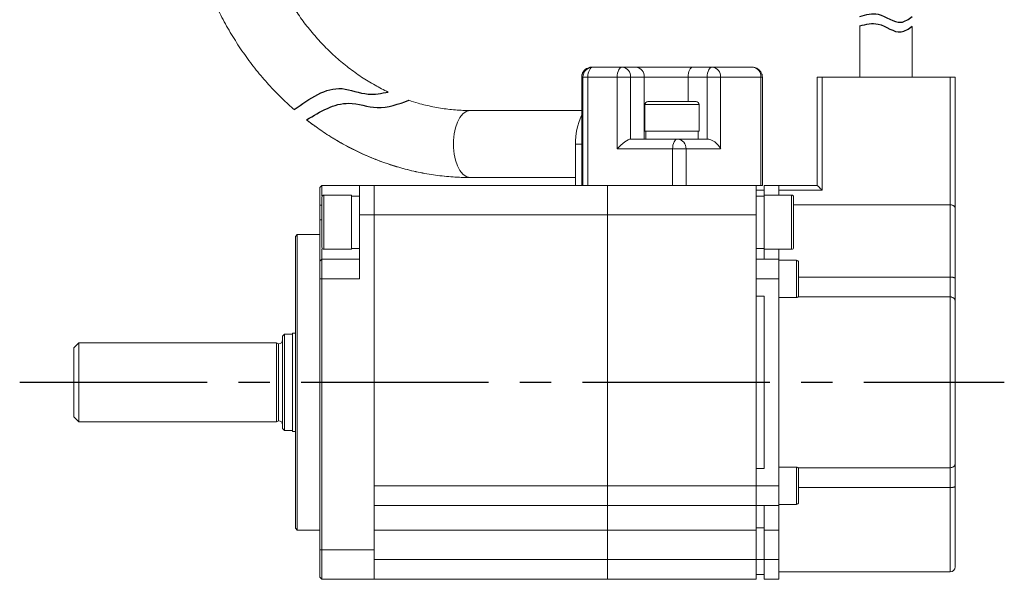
# Model space of a CAD drawing. Header units: millimetres. Extents: x -8092 to -7845, y 366 to 677.
# Tile 3 of 4: x -7945 to -7845, y 553 to 610. Entities that reach past the tile are written whole.
import ezdxf

# ---------------------------------------------------------------- set-up
doc = ezdxf.new("R2010")
doc.units = ezdxf.units.MM
doc.linetypes.add('CENTER2', pattern=[28.575, 19.05, -3.175, 3.175, -3.175])
doc.layers.add('Center', color=1, linetype='CENTER2')

msp = doc.modelspace()

# ---------------------------------------------------------------- linework, layer by layer
at = {"color": 7, "linetype": 'Continuous', "lineweight": 15}
for p, q in [((-7859.54, 608.87), (-7859.54, 603.68)), ((-7854.24, 603.68), (-7854.24, 608.82)), ((-7887.68, 604.15), (-7887.75, 603.95)), ((-7886.8, 604.68), (-7886.67, 604.68)), ((-7886.67, 604.68), (-7883.69, 604.68)), ((-7883.69, 604.68), (-7882.31, 604.68)), ((-7876.5, 604.68), (-7874.55, 604.68)), ((-7874.55, 604.68), (-7870.45, 604.68)), ((-7869.52, 604), (-7869.57, 604.15)), ((-7887.8, 603.68), (-7887.67, 603.68)), ((-7887.8, 592.68), (-7887.8, 603.68)), ((-7887.67, 603.68), (-7887.17, 603.68)), ((-7887.67, 603.68), (-7887.67, 592.68)), ((-7887.17, 603.68), (-7884.19, 603.68)), ((-7887.17, 603.68), (-7887.17, 592.68)), ((-7884.19, 596.38), (-7884.19, 603.68)), ((-7884.19, 603.68), (-7882.83, 603.68)), ((-7882.83, 597.38), (-7882.83, 603.68)), ((-7882.83, 603.68), (-7881.44, 603.68)), ((-7881.44, 597.38), (-7881.44, 603.68)), ((-7881.44, 603.68), (-7877, 603.68)), ((-7877, 603.68), (-7875.05, 603.68)), ((-7875.05, 603.68), (-7873.69, 603.68)), ((-7875.05, 603.68), (-7875.05, 597.38)), ((-7873.69, 603.68), (-7869.59, 603.68)), ((-7873.69, 603.68), (-7873.69, 596.38)), ((-7869.59, 592.68), (-7869.59, 603.68)), ((-7869.59, 603.68), (-7869.45, 603.68)), ((-7869.45, 592.68), (-7869.45, 603.68)), ((-7863.88, 592.68), (-7863.88, 603.68)), ((-7863.88, 603.68), (-7863.38, 603.68)), ((-7863.38, 592.18), (-7863.38, 603.68)), ((-7863.38, 603.68), (-7850.38, 603.68)), ((-7850.38, 590.71), (-7850.38, 603.68)), ((-7849.88, 603.68), (-7850.38, 603.68)), ((-7849.88, 590.36), (-7849.88, 603.68)), ((-7887.8, 600.28), (-7899.12, 600.28)), ((-7881.38, 600.88), (-7881.38, 598.18)), ((-7875.88, 598.18), (-7875.88, 600.88)), ((-7880, 598.18), (-7881.38, 598.18)), ((-7881.29, 598.18), (-7881.29, 597.38)), ((-7875.88, 598.18), (-7880, 598.18)), ((-7875.97, 597.38), (-7875.97, 598.18)), ((-7878.07, 597.38), (-7882.83, 597.38)), ((-7877.39, 597.38), (-7878.07, 597.38)), ((-7875.97, 597.38), (-7877.39, 597.38)), ((-7875.05, 597.38), (-7875.97, 597.38)), ((-7888.42, 592.68), (-7888.42, 596.88)), ((-7878.57, 596.38), (-7884.19, 596.38)), ((-7877.2, 596.38), (-7878.57, 596.38)), ((-7878.57, 592.68), (-7878.57, 596.38)), ((-7877.2, 596.38), (-7877.2, 592.68)), ((-7873.69, 596.38), (-7877.2, 596.38)), ((-7899.12, 593.48), (-7888.42, 593.48)), ((-7914.18, 592.68), (-7914.38, 592.48)), ((-7914.38, 592.48), (-7914.38, 590.68)), ((-7914.18, 591.62), (-7914.18, 592.68)), ((-7910.38, 592.68), (-7914.18, 592.68)), ((-7910.38, 592.68), (-7910.38, 589.68)), ((-7908.88, 592.68), (-7910.38, 592.68)), ((-7908.88, 592.68), (-7908.88, 589.68)), ((-7908.88, 592.68), (-7885.18, 592.68)), ((-7885.18, 592.68), (-7885.18, 589.68)), ((-7878.73, 592.68), (-7885.18, 592.68)), ((-7878.73, 592.68), (-7878.57, 592.68)), ((-7878.57, 592.68), (-7877.43, 592.68)), ((-7870.08, 592.68), (-7877.43, 592.68)), ((-7870.08, 592.68), (-7869.59, 592.68)), ((-7870.08, 589.68), (-7870.08, 592.68)), ((-7870.08, 592.18), (-7869.28, 592.18)), ((-7869.59, 592.68), (-7869.45, 592.68)), ((-7869.28, 592.68), (-7867.78, 592.68)), ((-7869.28, 591.69), (-7869.28, 592.68)), ((-7867.78, 591.69), (-7867.78, 592.68)), ((-7867.78, 592.68), (-7863.88, 592.68)), ((-7867.78, 592.18), (-7863.38, 592.18)), ((-7911.18, 591.69), (-7913.98, 591.69)), ((-7911.18, 591.69), (-7911.18, 586.19)), ((-7910.38, 591.6), (-7911.18, 591.6)), ((-7869.28, 591.6), (-7870.08, 591.6)), ((-7866.48, 591.69), (-7869.28, 591.69)), ((-7869.28, 586.19), (-7869.28, 591.69)), ((-7866.28, 586.39), (-7866.28, 591.49)), ((-7914.18, 590.68), (-7914.38, 590.68)), ((-7914.38, 590.68), (-7914.38, 589.18)), ((-7850.38, 590.71), (-7866.28, 590.71)), ((-7850.38, 583.37), (-7850.38, 590.71)), ((-7914.38, 589.18), (-7914.18, 589.18)), ((-7914.38, 589.18), (-7914.38, 584.98)), ((-7910.38, 589.68), (-7908.88, 589.68)), ((-7910.38, 589.68), (-7910.38, 583.18)), ((-7908.88, 555.68), (-7908.88, 589.68)), ((-7908.88, 589.68), (-7908.88, 562.18)), ((-7908.88, 589.68), (-7885.18, 589.68)), ((-7885.18, 589.68), (-7885.18, 562.18)), ((-7870.08, 589.68), (-7885.18, 589.68)), ((-7870.08, 562.18), (-7870.08, 589.68)), ((-7916.68, 587.68), (-7916.88, 587.48)), ((-7916.88, 587.48), (-7916.88, 572.68)), ((-7914.38, 587.68), (-7916.68, 587.68)), ((-7916.68, 587.68), (-7916.68, 557.68)), ((-7914.18, 586.22), (-7914.18, 585.18)), ((-7913.98, 586.19), (-7911.18, 586.19)), ((-7911.18, 586.28), (-7910.38, 586.28)), ((-7870.08, 586.28), (-7869.28, 586.28)), ((-7869.28, 586.19), (-7866.48, 586.19)), ((-7869.28, 585.19), (-7869.28, 586.17)), ((-7867.78, 586.17), (-7867.78, 585.18)), ((-7914.18, 585.18), (-7914.38, 584.98)), ((-7914.18, 583.18), (-7914.18, 585.18)), ((-7910.38, 585.18), (-7914.18, 585.18)), ((-7870.08, 585.19), (-7869.28, 585.19)), ((-7870.08, 585.18), (-7867.78, 585.18)), ((-7867.78, 583.18), (-7867.78, 585.18)), ((-7865.98, 585.08), (-7867.78, 585.08)), ((-7914.38, 584.98), (-7914.38, 583.18)), ((-7865.78, 581.48), (-7865.78, 584.88)), ((-7914.38, 583.18), (-7914.38, 555.68)), ((-7914.18, 583.18), (-7914.38, 583.18)), ((-7914.18, 555.68), (-7914.18, 583.18)), ((-7910.38, 583.18), (-7914.18, 583.18)), ((-7870.08, 583.18), (-7870.08, 581.43)), ((-7867.78, 583.18), (-7870.08, 583.18)), ((-7867.78, 562.18), (-7867.78, 583.18)), ((-7865.78, 583.37), (-7850.38, 583.37)), ((-7850.38, 583.37), (-7850.38, 581.35)), ((-7869.28, 581.43), (-7870.08, 581.43)), ((-7869.28, 563.93), (-7869.28, 581.43)), ((-7867.78, 581.28), (-7865.98, 581.28)), ((-7850.38, 581.35), (-7865.82, 581.35)), ((-7850.38, 564.01), (-7850.38, 581.35)), ((-7917.98, 577.58), (-7918.18, 577.38)), ((-7918.18, 577.38), (-7918.18, 570.25)), ((-7917.18, 577.58), (-7917.98, 577.58)), ((-7917.98, 577.58), (-7917.98, 567.78)), ((-7916.88, 577.68), (-7917.18, 577.68)), ((-7917.18, 577.68), (-7917.18, 570.09)), ((-7938.88, 576.68), (-7939.38, 576.18)), ((-7939.38, 576.18), (-7939.38, 569.18)), ((-7918.78, 576.68), (-7938.88, 576.68)), ((-7938.88, 576.68), (-7938.88, 568.68)), ((-7918.6, 576.58), (-7918.78, 576.68)), ((-7918.78, 576.68), (-7918.78, 568.68)), ((-7918.58, 576.58), (-7918.6, 576.58)), ((-7918.6, 576.58), (-7918.6, 568.78)), ((-7916.88, 572.68), (-7916.88, 557.88)), ((-7918.18, 570.25), (-7918.18, 567.98)), ((-7917.18, 570.09), (-7917.18, 567.68)), ((-7939.38, 569.18), (-7938.88, 568.68)), ((-7938.88, 568.68), (-7918.78, 568.68)), ((-7918.78, 568.68), (-7918.6, 568.78)), ((-7918.6, 568.78), (-7918.58, 568.78)), ((-7918.18, 567.98), (-7917.98, 567.78)), ((-7917.98, 567.78), (-7917.18, 567.78)), ((-7917.18, 567.68), (-7916.88, 567.68)), ((-7865.98, 564.08), (-7867.78, 564.08)), ((-7865.82, 564.01), (-7850.38, 564.01)), ((-7850.38, 564.01), (-7850.38, 561.99)), ((-7869.28, 563.93), (-7870.08, 563.93)), ((-7870.08, 563.93), (-7870.08, 562.18)), ((-7865.78, 560.48), (-7865.78, 563.88)), ((-7885.18, 562.18), (-7908.88, 562.18)), ((-7885.18, 562.18), (-7885.18, 560.18)), ((-7885.18, 562.18), (-7870.08, 562.18)), ((-7870.08, 562.18), (-7867.78, 562.18)), ((-7870.08, 562.18), (-7870.08, 560.18)), ((-7867.78, 560.18), (-7867.78, 562.18)), ((-7850.38, 561.99), (-7865.78, 561.99)), ((-7908.88, 560.18), (-7885.18, 560.18)), ((-7870.08, 560.18), (-7885.18, 560.18)), ((-7885.18, 560.18), (-7885.18, 557.68)), ((-7870.08, 560.18), (-7867.78, 560.18)), ((-7870.08, 557.68), (-7870.08, 560.18)), ((-7869.28, 557.68), (-7869.28, 560.18)), ((-7867.78, 560.28), (-7865.98, 560.28)), ((-7867.78, 557.68), (-7867.78, 560.18)), ((-7916.88, 557.88), (-7916.68, 557.68)), ((-7916.68, 557.68), (-7914.38, 557.68)), ((-7908.88, 557.68), (-7885.18, 557.68)), ((-7870.08, 557.68), (-7885.18, 557.68)), ((-7885.18, 557.68), (-7885.18, 554.68)), ((-7870.08, 557.89), (-7869.28, 557.89)), ((-7870.08, 554.68), (-7870.08, 557.68)), ((-7869.28, 557.68), (-7867.78, 557.68)), ((-7869.28, 554.68), (-7869.28, 557.68)), ((-7867.78, 554.68), (-7867.78, 557.68)), ((-7914.18, 555.68), (-7914.38, 555.68)), ((-7914.38, 555.68), (-7914.38, 552.88)), ((-7908.88, 555.68), (-7914.18, 555.68)), ((-7914.18, 552.68), (-7914.18, 555.68)), ((-7908.88, 552.68), (-7908.88, 555.68)), ((-7908.88, 554.68), (-7885.18, 554.68)), ((-7870.08, 554.68), (-7885.18, 554.68)), ((-7885.18, 554.68), (-7885.18, 552.68)), ((-7870.08, 554.68), (-7869.28, 554.68)), ((-7870.08, 552.68), (-7870.08, 554.68)), ((-7869.28, 554.68), (-7867.78, 554.68)), ((-7869.28, 552.68), (-7869.28, 554.68)), ((-7867.78, 552.68), (-7867.78, 554.68)), ((-7870.08, 553.18), (-7869.28, 553.18)), ((-7867.78, 553.43), (-7850.38, 553.43)), ((-7914.18, 552.68), (-7914.38, 552.88)), ((-7908.88, 552.68), (-7914.18, 552.68)), ((-7908.88, 552.68), (-7885.18, 552.68)), ((-7870.08, 552.68), (-7885.18, 552.68)), ((-7869.28, 552.68), (-7867.78, 552.68))]:
    msp.add_line(p, q, dxfattribs=at)
at = {"color": 8, "linetype": 'Continuous', "lineweight": 15}
for p, q in [((-7877, 601.18), (-7877, 603.68)), ((-7880, 600.88), (-7881.38, 600.88)), ((-7875.88, 600.88), (-7880, 600.88)), ((-7888.42, 596.88), (-7887.8, 596.88)), ((-7913.98, 591.69), (-7913.98, 586.19)), ((-7866.48, 586.19), (-7866.48, 591.69)), ((-7865.98, 581.28), (-7865.98, 585.08)), ((-7918.58, 568.78), (-7918.58, 576.58)), ((-7865.98, 560.28), (-7865.98, 564.08)), ((-7850.38, 553.43), (-7850.38, 561.99))]:
    msp.add_line(p, q, dxfattribs=at)
at = {"color": 7, "linetype": 'Continuous', "lineweight": 15, "flags": 128}
for points in [[(-7886.67, 604.68), (-7886.77, 604.66), (-7886.86, 604.6), (-7886.95, 604.51), (-7887.02, 604.39), (-7887.08, 604.23), (-7887.13, 604.06), (-7887.16, 603.87), (-7887.17, 603.68)], [(-7884.19, 603.68), (-7884.19, 603.87), (-7884.16, 604.06), (-7884.11, 604.23), (-7884.05, 604.39), (-7883.97, 604.51), (-7883.89, 604.6), (-7883.79, 604.66), (-7883.69, 604.68)], [(-7876.5, 604.68), (-7876.6, 604.66), (-7876.69, 604.6), (-7876.78, 604.51), (-7876.86, 604.39), (-7876.92, 604.23), (-7876.96, 604.06), (-7876.99, 603.87), (-7877, 603.68)], [(-7875.05, 603.68), (-7875.04, 603.87), (-7875.02, 604.06), (-7874.97, 604.23), (-7874.91, 604.39), (-7874.83, 604.51), (-7874.75, 604.6), (-7874.65, 604.66), (-7874.55, 604.68)], [(-7878.57, 596.38), (-7878.56, 596.57), (-7878.53, 596.76), (-7878.48, 596.93), (-7878.42, 597.09), (-7878.34, 597.21), (-7878.26, 597.3), (-7878.16, 597.36), (-7878.07, 597.38)], [(-7863.38, 592.18), (-7863.48, 592.28), (-7863.57, 592.37), (-7863.66, 592.46), (-7863.73, 592.53), (-7863.79, 592.59), (-7863.84, 592.64), (-7863.87, 592.67), (-7863.88, 592.68)]]:
    msp.add_lwpolyline(points, dxfattribs=at)
at = {"color": 8, "linetype": 'Continuous', "lineweight": 15, "flags": 128}
for points in [[(-7887.76, 603.95), (-7887.78, 603.87), (-7887.8, 603.68)], [(-7899.12, 593.48), (-7899.2, 593.48), (-7899.54, 593.59), (-7899.86, 593.83), (-7900.16, 594.19), (-7900.41, 594.66), (-7900.6, 595.23), (-7900.74, 595.86), (-7900.81, 596.54), (-7900.81, 597.22), (-7900.74, 597.9), (-7900.6, 598.53), (-7900.41, 599.09), (-7900.16, 599.57), (-7899.86, 599.93), (-7899.54, 600.17), (-7899.2, 600.27), (-7899.12, 600.28)], [(-7899.12, 593.48), (-7899.2, 593.48), (-7899.54, 593.59), (-7899.86, 593.83), (-7900.16, 594.19), (-7900.41, 594.66), (-7900.6, 595.23), (-7900.74, 595.86), (-7900.81, 596.54), (-7900.81, 597.22), (-7900.74, 597.9), (-7900.6, 598.53), (-7900.41, 599.09), (-7900.16, 599.57), (-7899.86, 599.93), (-7899.54, 600.17), (-7899.2, 600.27), (-7899.12, 600.28)]]:
    msp.add_lwpolyline(points, dxfattribs=at)
at = {"color": 7, "linetype": 'Continuous', "lineweight": 15}
for centre, radius, start, end in [((-7886.8, 603.68), 1, 90.0032, 164.3087), ((-7886.67, 603.68), 1, 90.004, 180.0041), ((-7883.77, 603.74), 0.94, 356.1888, 85.598), ((-7882.38, 603.74), 0.94, 356.1888, 85.598), ((-7874.63, 603.74), 0.94, 356.1888, 85.598), ((-7870.53, 603.74), 0.94, 356.1887, 85.5981), ((-7870.45, 603.68), 1, 64.0831, 89.9999), ((-7881.08, 600.88), 0.3, 90, 180), ((-7876.18, 600.88), 0.3, 0, 90), ((-7882.22, 597.06), 6.21, 154.105, 181.7056), ((-7878.14, 596.44), 0.94, 356.1888, 85.598), ((-7913.98, 591.49), 0.2, 90, 180), ((-7866.48, 591.49), 0.2, 0, 90), ((-7913.98, 586.39), 0.2, 180, 270), ((-7866.48, 586.39), 0.2, 270, 0), ((-7865.98, 584.88), 0.2, 0, 90), ((-7865.98, 581.48), 0.2, 270, 0), ((-7918.58, 576.98), 0.4, 270, 0), ((-7918.58, 568.38), 0.4, 0, 90), ((-7865.98, 563.88), 0.2, 0, 90), ((-7865.98, 560.48), 0.2, 270, 0), ((-7850.38, 553.93), 0.5, 270, 0)]:
    msp.add_arc(centre, radius, start, end, dxfattribs=at)
for centre, major_axis, ratio, start_param, end_param in [((-7883.69, 596.38), (0.966, 0.966), 0.267949, 0.261799, 1.832596), ((-7874.55, 596.38), (-0.866, 0.866), 0.57735, 4.18879, 5.759587)]:
    msp.add_ellipse(centre, major_axis=major_axis, ratio=ratio, start_param=start_param, end_param=end_param, dxfattribs=at)
for points, knots in [([(-7928.5, 626.88), (-7928.49, 626.51), (-7928.48, 625.45), (-7928.38, 623.72), (-7928.16, 621.69), (-7927.82, 619.68), (-7927.38, 617.69), (-7926.84, 615.74), (-7926.19, 613.83), (-7925.43, 611.97), (-7924.58, 610.16), (-7923.63, 608.42), (-7922.59, 606.75), (-7921.46, 605.15), (-7920.25, 603.63), (-7918.95, 602.2), (-7917.86, 601.13), (-7917.19, 600.54), (-7917, 600.37)], [0, 0, 0, 0, 0.0213973, 0.0606402, 0.0998901, 0.1391413, 0.178392, 0.2176406, 0.2568845, 0.296121, 0.3353469, 0.3745583, 0.413751, 0.45292, 0.4920601, 0.5311657, 0.5702313, 0.5861082, 0.5861082, 0.5861082, 0.5861082]), ([(-7907.45, 602.16), (-7907.9, 602.38), (-7908.82, 602.85), (-7910.16, 603.66), (-7911.48, 604.61), (-7912.74, 605.65), (-7913.93, 606.79), (-7915.06, 608.03), (-7916.11, 609.35), (-7917.08, 610.75), (-7917.97, 612.23), (-7918.78, 613.77), (-7919.49, 615.37), (-7920.11, 617.03), (-7920.63, 618.74), (-7921.05, 620.48), (-7921.37, 622.25), (-7921.58, 624.04), (-7921.68, 625.59), (-7921.69, 626.53), (-7921.7, 626.88)], [0.2441021, 0.2441021, 0.2441021, 0.2441021, 0.2854884, 0.3291759, 0.3727465, 0.4162052, 0.4595606, 0.5028235, 0.5460055, 0.5891184, 0.6321735, 0.6751807, 0.7181492, 0.7610865, 0.803999, 0.8468917, 0.8897691, 0.9326342, 0.9754898, 1, 1, 1, 1]), ([(-7887.26, 604.55), (-7887.29, 604.54), (-7887.4, 604.5), (-7887.55, 604.36), (-7887.64, 604.22), (-7887.68, 604.15)], [0, 0, 0, 0, 0.172474, 0.600932, 1, 1, 1, 1]), ([(-7882.31, 604.68), (-7882.16, 604.68), (-7881.87, 604.68), (-7881.27, 604.68), (-7880.55, 604.68), (-7879.74, 604.68), (-7878.87, 604.68), (-7878.02, 604.68), (-7877.22, 604.68), (-7876.74, 604.68), (-7876.5, 604.68)], [0, 0, 0, 0, 0.1199909, 0.2400211, 0.3686454, 0.4999994, 0.6313533, 0.7599776, 0.8799692, 1, 1, 1, 1]), ([(-7869.57, 604.15), (-7869.64, 604.24), (-7869.74, 604.4), (-7869.91, 604.53), (-7870.02, 604.58), (-7870.02, 604.58)], [0, 0, 0, 0, 0.542335, 0.881921, 1, 1, 1, 1]), ([(-7869.45, 603.68), (-7869.46, 603.76), (-7869.46, 603.88), (-7869.5, 603.98), (-7869.52, 604)], [0, 0, 0, 0, 0.759028, 1, 1, 1, 1]), ([(-7887.75, 603.95), (-7887.77, 603.91), (-7887.8, 603.82), (-7887.8, 603.73), (-7887.8, 603.68)], [0, 0, 0, 0, 0.450348, 1, 1, 1, 1]), ([(-7899.12, 600.28), (-7899.36, 600.28), (-7900.12, 600.29), (-7901.39, 600.4), (-7902.91, 600.64), (-7904.23, 600.96), (-7905.04, 601.21), (-7905.35, 601.32)], [0, 0, 0, 0, 0.0212784, 0.0651802, 0.109074, 0.152921, 0.180766, 0.180766, 0.180766, 0.180766]), ([(-7879.85, 601.18), (-7880.1, 601.18), (-7880.49, 601.18), (-7880.83, 601.18), (-7881.01, 601.18), (-7881.09, 601.18), (-7881.07, 601.18), (-7881.07, 601.18)], [0, 0, 0, 0, 0.358997, 0.554428, 0.74965, 0.945082, 1, 1, 1, 1]), ([(-7876.19, 601.18), (-7876.19, 601.18), (-7876.19, 601.18), (-7876.46, 601.18), (-7876.98, 601.18), (-7877.52, 601.18), (-7877.99, 601.18), (-7878.49, 601.18), (-7879.13, 601.18), (-7879.57, 601.18), (-7879.85, 601.18)], [0, 0, 0, 0, 0.070201, 0.249825, 0.429449, 0.527233, 0.624912, 0.722697, 0.820376, 1, 1, 1, 1]), ([(-7915.74, 599.33), (-7915.42, 599.08), (-7914.6, 598.47), (-7913.24, 597.56), (-7911.64, 596.64), (-7910, 595.83), (-7908.31, 595.13), (-7906.6, 594.56), (-7904.85, 594.1), (-7903.09, 593.76), (-7901.34, 593.56), (-7900.02, 593.48), (-7899.28, 593.48), (-7899.12, 593.48)], [0.6197736, 0.6197736, 0.6197736, 0.6197736, 0.6447055, 0.6834134, 0.7220648, 0.7606581, 0.7991936, 0.8376734, 0.8761017, 0.9144846, 0.95283, 0.9891156, 1, 1, 1, 1]), ([(-7915.74, 599.33), (-7915.38, 599.05), (-7914.51, 598.4), (-7913.09, 597.47), (-7911.48, 596.55), (-7909.82, 595.75), (-7908.12, 595.06), (-7906.39, 594.5), (-7904.64, 594.05), (-7902.86, 593.73), (-7901.1, 593.54), (-7899.85, 593.48), (-7899.2, 593.48), (-7899.12, 593.48)], [0.6197741, 0.6197741, 0.6197741, 0.6197741, 0.6482211, 0.6871363, 0.7259942, 0.7647934, 0.8035342, 0.842219, 0.8808524, 0.9194406, 0.9579921, 0.9944746, 1, 1, 1, 1]), ([(-7914.18, 591.49), (-7914.18, 591.46), (-7914.18, 591.41), (-7914.18, 591.09), (-7914.18, 590.76), (-7914.18, 590.35), (-7914.18, 589.76), (-7914.18, 588.94), (-7914.18, 588.13), (-7914.18, 587.53), (-7914.18, 587.13), (-7914.18, 586.8), (-7914.18, 586.48), (-7914.18, 586.43), (-7914.18, 586.39)], [0, 0, 0, 0, 0.119722, 0.184894, 0.25, 0.315173, 0.380278, 0.5, 0.619721, 0.684894, 0.75, 0.815173, 0.880278, 1, 1, 1, 1]), ([(-7849.88, 590.36), (-7849.88, 590.4), (-7849.9, 590.48), (-7849.98, 590.58), (-7850.08, 590.64), (-7850.18, 590.68), (-7850.28, 590.7), (-7850.34, 590.71), (-7850.38, 590.71)], [0, 0, 0, 0, 0.251108, 0.501522, 0.638331, 0.765886, 0.885798, 1, 1, 1, 1]), ([(-7849.88, 583.23), (-7849.88, 584.02), (-7849.88, 585.6), (-7849.88, 587.59), (-7849.88, 589.24), (-7849.88, 589.99), (-7849.88, 590.36)], [0, 0, 0, 0, 0.2484264, 0.5, 0.7515735, 1, 1, 1, 1]), ([(-7849.88, 583.23), (-7849.88, 583.24), (-7849.88, 583.25), (-7849.92, 583.29), (-7849.99, 583.32), (-7850.1, 583.35), (-7850.22, 583.36), (-7850.32, 583.37), (-7850.38, 583.37)], [0, 0, 0, 0, 0.0852583, 0.2512201, 0.5008787, 0.6383758, 0.7672459, 1, 1, 1, 1]), ([(-7849.88, 580.98), (-7849.88, 581.1), (-7849.88, 581.35), (-7849.88, 581.9), (-7849.88, 582.55), (-7849.88, 583), (-7849.88, 583.23)], [0, 0, 0, 0, 0.245249, 0.5, 0.754751, 1, 1, 1, 1]), ([(-7849.88, 580.98), (-7849.88, 581.01), (-7849.89, 581.07), (-7849.93, 581.16), (-7850, 581.23), (-7850.1, 581.29), (-7850.19, 581.33), (-7850.28, 581.35), (-7850.35, 581.35), (-7850.38, 581.35)], [0, 0, 0, 0, 0.163973, 0.302192, 0.500557, 0.633744, 0.761095, 0.883022, 1, 1, 1, 1]), ([(-7849.88, 564.38), (-7849.88, 565.02), (-7849.88, 566.31), (-7849.88, 568.37), (-7849.88, 570.5), (-7849.88, 572.68), (-7849.88, 574.86), (-7849.88, 576.99), (-7849.88, 579.05), (-7849.88, 580.33), (-7849.88, 580.98)], [0, 0, 0, 0, 0.12333, 0.246674, 0.373322, 0.5, 0.626648, 0.753326, 0.876655, 1, 1, 1, 1]), ([(-7849.88, 564.38), (-7849.88, 564.36), (-7849.88, 564.32), (-7849.92, 564.22), (-7849.99, 564.13), (-7850.1, 564.07), (-7850.22, 564.02), (-7850.32, 564.01), (-7850.38, 564.01)], [0, 0, 0, 0, 0.085258, 0.251222, 0.500879, 0.638376, 0.767246, 1, 1, 1, 1]), ([(-7849.88, 562.13), (-7849.88, 562.35), (-7849.88, 562.81), (-7849.88, 563.45), (-7849.88, 564.01), (-7849.88, 564.26), (-7849.88, 564.38)], [0, 0, 0, 0, 0.245249, 0.5, 0.754751, 1, 1, 1, 1]), ([(-7849.88, 562.13), (-7849.88, 562.12), (-7849.89, 562.09), (-7849.93, 562.06), (-7850, 562.03), (-7850.1, 562.01), (-7850.19, 562), (-7850.28, 561.99), (-7850.35, 561.99), (-7850.38, 561.99)], [0, 0, 0, 0, 0.163973, 0.302191, 0.500558, 0.633744, 0.761095, 0.883022, 1, 1, 1, 1]), ([(-7849.88, 553.93), (-7849.88, 553.95), (-7849.88, 554.01), (-7849.88, 554.43), (-7849.88, 555.11), (-7849.88, 556.06), (-7849.88, 557.27), (-7849.88, 558.7), (-7849.88, 560.32), (-7849.88, 561.52), (-7849.88, 562.13)], [0, 0, 0, 0, 0.12311, 0.246249, 0.373111, 0.5, 0.626861, 0.753751, 0.876868, 1, 1, 1, 1])]:
    msp.add_open_spline(points, degree=3, knots=knots, dxfattribs=at)
for points in [[(-7859.54, 609.84), (-7857.69, 610.05), (-7855.36, 609.24), (-7854.23, 609.81)], [(-7859.54, 608.87), (-7857.69, 609.06), (-7855.36, 608.26), (-7854.23, 608.83)], [(-7917, 600.37), (-7912.14, 602.5), (-7909.5, 601.95), (-7907.45, 602.16)], [(-7915.74, 599.33), (-7911.45, 601.01), (-7908.57, 600.59), (-7905.35, 601.32)]]:
    msp.add_spline(points, degree=3)
at = {"layer": 'Center'}
msp.add_line((-7944.88, 572.68), (-7844.88, 572.68), dxfattribs=at)

doc.saveas('drawing.dxf')
